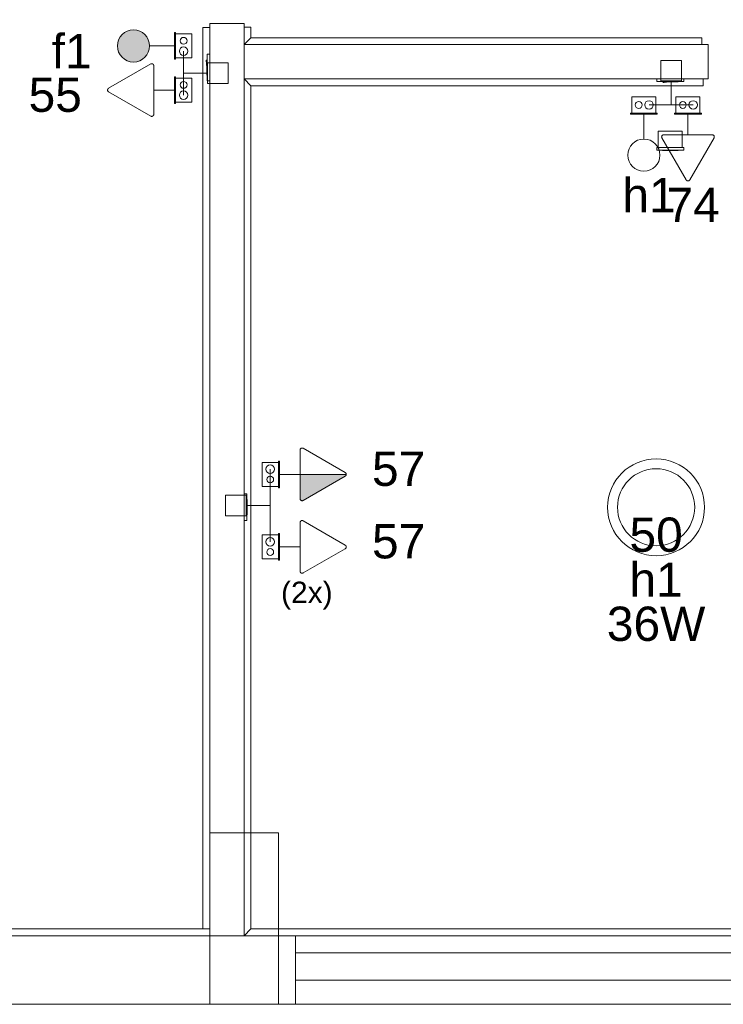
# Model space of a CAD drawing. Extents: x 5066 to 9756, y -2696 to -1109.
# Tile 182 of 208: x 9406.11 to 9410.21, y -2579.04 to -2573.29. Entities that reach past the tile are written whole.
import ezdxf

# ---------------------------------------------------------------- set-up
doc = ezdxf.new("R2010")
doc.units = 0
doc.header["$MEASUREMENT"] = 0
doc.linetypes.add('NULL', pattern=[0])
for name, color, linetype, lineweight in [('EL-Caixa', 9, 'CONTINUOUS', 18), ('EL-Interruptor', 3, 'CONTINUOUS', 20), ('EL-Tomadas', 150, 'CONTINUOUS', 20), ('IFC-Caixa de passagem-Contorno', 44, 'CONTINUOUS', 5), ('IFC-Elemento construtivo genérico-Contorno', 253, 'CONTINUOUS', 5), ('IFC-Janela-Contorno', 142, 'CONTINUOUS', 5), ('IFC-Parede padrão-Contorno', 44, 'CONTINUOUS', 5), ('IFC-Parte de elemento de construção-Contorno', 253, 'CONTINUOUS', 5), ('IFC-Pilar-Contorno', 83, 'CONTINUOUS', 5), ('P-SIMBOL', 172, 'CONTINUOUS', 20)]:
    doc.layers.add(name, color=color, linetype=linetype, lineweight=lineweight)
doc.layers.add('textos', color=2, linetype='CONTINUOUS')
doc.styles.add('Arial', font='arial.ttf')

msp = doc.modelspace()

# ---------------------------------------------------------------- hatches: boundary and pattern name
at = {"layer": 'EL-Interruptor', "linetype": 'Continuous'}
msp.add_hatch(color=81, dxfattribs=at).paths.add_polyline_path([(9406.678, -2573.429), (9406.6766, -2573.4453), (9406.678, -2573.4616), (9406.6823, -2573.4774), (9406.6892, -2573.4922), (9406.6986, -2573.5056), (9406.7101, -2573.5171), (9406.7235, -2573.5265), (9406.7383, -2573.5334), (9406.7541, -2573.5377), (9406.7704, -2573.5391), (9406.7866, -2573.5377), (9406.8024, -2573.5334), (9406.8172, -2573.5265), (9406.8306, -2573.5171), (9406.8422, -2573.5056), (9406.8516, -2573.4922), (9406.8585, -2573.4774), (9406.8627, -2573.4616), (9406.8641, -2573.4453), (9406.8627, -2573.429), (9406.8585, -2573.4133), (9406.8516, -2573.3985), (9406.8422, -2573.3851), (9406.8306, -2573.3735), (9406.8172, -2573.3641), (9406.8024, -2573.3572), (9406.7866, -2573.353), (9406.7704, -2573.3516), (9406.7541, -2573.353), (9406.7383, -2573.3572), (9406.7235, -2573.3641), (9406.7101, -2573.3735), (9406.6986, -2573.3851), (9406.6892, -2573.3985), (9406.6823, -2573.4133)])
at = {"layer": 'EL-Tomadas', "linetype": 'Continuous'}
msp.add_hatch(color=161, dxfattribs=at).paths.add_polyline_path([(9407.742, -2575.9452), (9408.0113, -2575.9452), (9408.0111, -2575.9476), (9408.01, -2575.9507), (9408.0086, -2575.9529), (9408.0068, -2575.9546), (9408.005, -2575.9558), (9407.7576, -2576.0983), (9407.7549, -2576.0988), (9407.7521, -2576.0987), (9407.7492, -2576.0979), (9407.7471, -2576.0967), (9407.7443, -2576.094), (9407.7425, -2576.0906), (9407.742, -2576.0881), (9407.742, -2575.9452)])

# ---------------------------------------------------------------- linework, layer by layer
at = {"layer": 'EL-Caixa'}
for p, q in [((9407.0629, -2573.604), (9407.0629, -2573.4753)), ((9407.2029, -2573.604), (9407.0629, -2573.604)), ((9407.2029, -2573.604), (9407.0629, -2573.604)), ((9407.0629, -2573.604), (9407.0629, -2573.7327)), ((9409.9056, -2573.6497), (9409.9056, -2573.7897)), ((9409.9056, -2573.6497), (9409.9056, -2573.7897)), ((9409.9056, -2573.7897), (9409.7769, -2573.7897)), ((9409.9056, -2573.7897), (9410.0343, -2573.7897)), ((9407.5679, -2576.1268), (9407.5679, -2575.9152)), ((9407.4279, -2576.1268), (9407.5679, -2576.1268)), ((9407.4279, -2576.1268), (9407.5679, -2576.1268)), ((9407.5679, -2576.1268), (9407.5679, -2576.3383))]:
    msp.add_line(p, q, dxfattribs=at)
for points in [[(9407.3229, -2573.664), (9407.2029, -2573.664), (9407.2029, -2573.544), (9407.3229, -2573.544), (9407.3229, -2573.664)], [(9407.3229, -2573.664), (9407.2029, -2573.664), (9407.2029, -2573.544), (9407.3229, -2573.544), (9407.3229, -2573.664)], [(9409.9656, -2573.5297), (9409.9656, -2573.6497), (9409.8456, -2573.6497), (9409.8456, -2573.5297), (9409.9656, -2573.5297)], [(9409.9656, -2573.5297), (9409.9656, -2573.6497), (9409.8456, -2573.6497), (9409.8456, -2573.5297), (9409.9656, -2573.5297)], [(9407.3079, -2576.0668), (9407.4279, -2576.0668), (9407.4279, -2576.1868), (9407.3079, -2576.1868), (9407.3079, -2576.0668)], [(9407.3079, -2576.0668), (9407.4279, -2576.0668), (9407.4279, -2576.1868), (9407.3079, -2576.1868), (9407.3079, -2576.0668)]]:
    msp.add_lwpolyline(points, dxfattribs=at)
at = {"layer": 'EL-Interruptor'}
for p, q in [((9406.8641, -2573.4453), (9407.0093, -2573.4453)), ((9409.7469, -2573.9885), (9409.7469, -2573.8433))]:
    msp.add_line(p, q, dxfattribs=at)
for centre in [(9406.7704, -2573.4453), (9409.7469, -2574.0822)]:
    msp.add_circle(centre, 0.0938, dxfattribs=at)
at = {"layer": 'EL-Tomadas'}
for p, q in [((9406.6254, -2573.6923), (9406.8708, -2573.5506)), ((9406.8888, -2573.561), (9406.8887, -2573.8443)), ((9406.8707, -2573.8547), (9406.6254, -2573.7131)), ((9406.8887, -2573.7027), (9407.0093, -2573.7027)), ((9410.0043, -2573.9639), (9410.0043, -2573.8433)), ((9409.9939, -2574.2272), (9409.8522, -2573.9818)), ((9409.8626, -2573.9638), (9410.1458, -2573.9639)), ((9410.1562, -2573.9819), (9410.0146, -2574.2272)), ((9407.7601, -2575.7932), (9408.0053, -2575.9348)), ((9407.742, -2576.0869), (9407.7421, -2575.8036)), ((9407.7421, -2575.9452), (9407.6215, -2575.9452)), ((9407.742, -2575.9452), (9408.0113, -2575.9452)), ((9408.0053, -2575.9556), (9407.76, -2576.0973)), ((9407.742, -2576.51), (9407.7421, -2576.2267)), ((9407.7601, -2576.2163), (9408.0053, -2576.3579)), ((9407.7421, -2576.3683), (9407.6215, -2576.3683)), ((9408.0053, -2576.3787), (9407.76, -2576.5204))]:
    msp.add_line(p, q, dxfattribs=at)
for points in [[(9406.8888, -2573.561), (9406.8887, -2573.5596), (9406.8885, -2573.5583), (9406.8881, -2573.5569), (9406.8875, -2573.5556), (9406.8868, -2573.5544), (9406.886, -2573.5533), (9406.885, -2573.5523), (9406.884, -2573.5514), (9406.8828, -2573.5506), (9406.8816, -2573.55), (9406.8803, -2573.5495), (9406.8789, -2573.5492), (9406.8775, -2573.549), (9406.8761, -2573.549), (9406.8747, -2573.5492), (9406.8734, -2573.5495), (9406.8721, -2573.55), (9406.8708, -2573.5506)], [(9406.6254, -2573.6923), (9406.6243, -2573.6931), (9406.6232, -2573.694), (9406.6222, -2573.695), (9406.6214, -2573.6961), (9406.6207, -2573.6973), (9406.6201, -2573.6986), (9406.6197, -2573.6999), (9406.6195, -2573.7013), (9406.6194, -2573.7027), (9406.6195, -2573.7041), (9406.6197, -2573.7055), (9406.6201, -2573.7068), (9406.6207, -2573.7081), (9406.6214, -2573.7093), (9406.6222, -2573.7104), (9406.6232, -2573.7114), (9406.6243, -2573.7123), (9406.6254, -2573.7131)], [(9406.8707, -2573.8547), (9406.8719, -2573.8553), (9406.8732, -2573.8558), (9406.8746, -2573.8561), (9406.876, -2573.8563), (9406.8774, -2573.8563), (9406.8788, -2573.8561), (9406.8801, -2573.8558), (9406.8814, -2573.8553), (9406.8827, -2573.8547), (9406.8838, -2573.8539), (9406.8849, -2573.853), (9406.8859, -2573.852), (9406.8867, -2573.8509), (9406.8874, -2573.8497), (9406.888, -2573.8484), (9406.8884, -2573.847), (9406.8886, -2573.8457), (9406.8887, -2573.8443)], [(9409.8626, -2573.9638), (9409.8612, -2573.9639), (9409.8598, -2573.9641), (9409.8585, -2573.9645), (9409.8572, -2573.9651), (9409.856, -2573.9658), (9409.8549, -2573.9666), (9409.8539, -2573.9676), (9409.853, -2573.9686), (9409.8522, -2573.9698), (9409.8516, -2573.9711), (9409.8511, -2573.9724), (9409.8508, -2573.9737), (9409.8506, -2573.9751), (9409.8506, -2573.9765), (9409.8508, -2573.9779), (9409.8511, -2573.9792), (9409.8516, -2573.9806), (9409.8522, -2573.9818)], [(9410.1562, -2573.9819), (9410.1569, -2573.9807), (9410.1573, -2573.9794), (9410.1577, -2573.978), (9410.1578, -2573.9766), (9410.1578, -2573.9752), (9410.1577, -2573.9739), (9410.1573, -2573.9725), (9410.1569, -2573.9712), (9410.1562, -2573.9699), (9410.1555, -2573.9688), (9410.1546, -2573.9677), (9410.1536, -2573.9667), (9410.1524, -2573.9659), (9410.1512, -2573.9652), (9410.1499, -2573.9647), (9410.1486, -2573.9643), (9410.1472, -2573.964), (9410.1458, -2573.9639)], [(9409.9939, -2574.2272), (9409.9946, -2574.2284), (9409.9955, -2574.2294), (9409.9965, -2574.2304), (9409.9977, -2574.2312), (9409.9989, -2574.2319), (9410.0002, -2574.2325), (9410.0015, -2574.2329), (9410.0029, -2574.2331), (9410.0043, -2574.2332), (9410.0056, -2574.2331), (9410.007, -2574.2329), (9410.0084, -2574.2325), (9410.0096, -2574.2319), (9410.0108, -2574.2312), (9410.012, -2574.2304), (9410.013, -2574.2294), (9410.0139, -2574.2284), (9410.0146, -2574.2272)], [(9407.7601, -2575.7932), (9407.7588, -2575.7926), (9407.7575, -2575.7921), (9407.7562, -2575.7918), (9407.7548, -2575.7916), (9407.7534, -2575.7916), (9407.752, -2575.7918), (9407.7507, -2575.7921), (9407.7493, -2575.7926), (9407.7481, -2575.7932), (9407.7469, -2575.794), (9407.7459, -2575.7949), (9407.7449, -2575.7959), (9407.7441, -2575.797), (9407.7434, -2575.7982), (9407.7428, -2575.7995), (9407.7424, -2575.8008), (9407.7422, -2575.8022), (9407.7421, -2575.8036)], [(9408.0053, -2575.9556), (9408.0065, -2575.9548), (9408.0076, -2575.9539), (9408.0085, -2575.9529), (9408.0094, -2575.9518), (9408.0101, -2575.9506), (9408.0106, -2575.9493), (9408.011, -2575.948), (9408.0113, -2575.9466), (9408.0113, -2575.9452), (9408.0113, -2575.9438), (9408.011, -2575.9424), (9408.0106, -2575.9411), (9408.0101, -2575.9398), (9408.0094, -2575.9386), (9408.0085, -2575.9375), (9408.0076, -2575.9365), (9408.0065, -2575.9356), (9408.0053, -2575.9348)], [(9407.742, -2576.0869), (9407.742, -2576.0883), (9407.7423, -2576.0896), (9407.7427, -2576.091), (9407.7432, -2576.0922), (9407.7439, -2576.0935), (9407.7448, -2576.0946), (9407.7457, -2576.0956), (9407.7468, -2576.0965), (9407.748, -2576.0973), (9407.7492, -2576.0979), (9407.7505, -2576.0984), (9407.7519, -2576.0987), (9407.7533, -2576.0988), (9407.7547, -2576.0988), (9407.756, -2576.0987), (9407.7574, -2576.0984), (9407.7587, -2576.0979), (9407.76, -2576.0973)], [(9407.7601, -2576.2163), (9407.7588, -2576.2157), (9407.7575, -2576.2152), (9407.7562, -2576.2149), (9407.7548, -2576.2148), (9407.7534, -2576.2148), (9407.752, -2576.2149), (9407.7507, -2576.2152), (9407.7493, -2576.2157), (9407.7481, -2576.2163), (9407.7469, -2576.2171), (9407.7459, -2576.218), (9407.7449, -2576.219), (9407.7441, -2576.2201), (9407.7434, -2576.2213), (9407.7428, -2576.2226), (9407.7424, -2576.224), (9407.7422, -2576.2253), (9407.7421, -2576.2267)], [(9408.0053, -2576.3787), (9408.0065, -2576.3779), (9408.0076, -2576.3771), (9408.0085, -2576.376), (9408.0094, -2576.3749), (9408.0101, -2576.3737), (9408.0106, -2576.3724), (9408.011, -2576.3711), (9408.0113, -2576.3697), (9408.0113, -2576.3683), (9408.0113, -2576.3669), (9408.011, -2576.3656), (9408.0106, -2576.3642), (9408.0101, -2576.3629), (9408.0094, -2576.3617), (9408.0085, -2576.3606), (9408.0076, -2576.3596), (9408.0065, -2576.3587), (9408.0053, -2576.3579)], [(9407.742, -2576.51), (9407.742, -2576.5114), (9407.7423, -2576.5128), (9407.7427, -2576.5141), (9407.7432, -2576.5154), (9407.7439, -2576.5166), (9407.7448, -2576.5177), (9407.7457, -2576.5187), (9407.7468, -2576.5196), (9407.748, -2576.5204), (9407.7492, -2576.521), (9407.7505, -2576.5215), (9407.7519, -2576.5218), (9407.7533, -2576.522), (9407.7547, -2576.522), (9407.756, -2576.5218), (9407.7574, -2576.5215), (9407.7587, -2576.521), (9407.76, -2576.5204)]]:
    msp.add_lwpolyline(points, dxfattribs=at)
at = {"layer": 'IFC-Caixa de passagem-Contorno'}
for p, q in [((9407.0093, -2573.3673), (9407.0093, -2573.5233)), ((9407.0093, -2573.3673), (9407.0153, -2573.3673)), ((9407.0153, -2573.3673), (9407.0153, -2573.5233)), ((9407.0153, -2573.3753), (9407.1103, -2573.3753)), ((9407.1103, -2573.3753), (9407.1103, -2573.5153)), ((9407.0093, -2573.5233), (9407.0153, -2573.5233)), ((9407.0153, -2573.5153), (9407.1103, -2573.5153)), ((9407.0093, -2573.6247), (9407.0093, -2573.7807)), ((9407.0093, -2573.6247), (9407.0153, -2573.6247)), ((9407.0153, -2573.6247), (9407.0153, -2573.7807)), ((9407.0153, -2573.6327), (9407.1103, -2573.6327)), ((9407.1103, -2573.6327), (9407.1103, -2573.7727)), ((9407.0093, -2573.7807), (9407.0153, -2573.7807)), ((9407.0153, -2573.7727), (9407.1103, -2573.7727)), ((9409.6769, -2573.8373), (9409.6769, -2573.7423)), ((9409.6769, -2573.7423), (9409.8169, -2573.7423)), ((9409.8169, -2573.8373), (9409.8169, -2573.7423)), ((9409.9343, -2573.8373), (9409.9343, -2573.7423)), ((9409.9343, -2573.7423), (9410.0743, -2573.7423)), ((9410.0743, -2573.8373), (9410.0743, -2573.7423)), ((9409.6689, -2573.8373), (9409.8249, -2573.8373)), ((9409.6689, -2573.8433), (9409.6689, -2573.8373)), ((9409.6689, -2573.8433), (9409.8249, -2573.8433)), ((9409.8249, -2573.8433), (9409.8249, -2573.8373)), ((9409.9263, -2573.8373), (9410.0823, -2573.8373)), ((9409.9263, -2573.8433), (9409.9263, -2573.8373)), ((9409.9263, -2573.8433), (9410.0823, -2573.8433)), ((9410.0823, -2573.8433), (9410.0823, -2573.8373)), ((9407.5205, -2576.0152), (9407.5205, -2575.8752)), ((9407.6155, -2575.8752), (9407.5205, -2575.8752)), ((9407.6155, -2576.0232), (9407.6155, -2575.8672)), ((9407.6215, -2575.8672), (9407.6155, -2575.8672)), ((9407.6215, -2576.0232), (9407.6215, -2575.8672)), ((9407.6155, -2576.0152), (9407.5205, -2576.0152)), ((9407.6215, -2576.0232), (9407.6155, -2576.0232)), ((9407.5205, -2576.4383), (9407.5205, -2576.2983)), ((9407.6155, -2576.2983), (9407.5205, -2576.2983)), ((9407.6155, -2576.4463), (9407.6155, -2576.2903)), ((9407.6215, -2576.2903), (9407.6155, -2576.2903)), ((9407.6215, -2576.4463), (9407.6215, -2576.2903)), ((9407.6155, -2576.4383), (9407.5205, -2576.4383)), ((9407.6215, -2576.4463), (9407.6155, -2576.4463))]:
    msp.add_line(p, q, dxfattribs=at)
for centre, radius in [((9407.0629, -2573.4153), 0.0199), ((9407.0629, -2573.4753), 0.025), ((9407.0629, -2573.6727), 0.0199), ((9407.0629, -2573.7327), 0.025), ((9409.7169, -2573.7897), 0.0199), ((9409.7769, -2573.7897), 0.025), ((9409.9743, -2573.7897), 0.0199), ((9410.0343, -2573.7897), 0.025), ((9407.5679, -2575.9152), 0.025), ((9407.5679, -2575.9752), 0.0199), ((9407.5679, -2576.3383), 0.025), ((9407.5679, -2576.3983), 0.0199)]:
    msp.add_circle(centre, radius, dxfattribs=at)
at = {"layer": 'IFC-Elemento construtivo genérico-Contorno', "color": 8, "lineweight": 5}
for p, q in [((9407.1994, -2573.6485), (9407.1994, -2573.4925)), ((9407.1994, -2573.4925), (9407.2154, -2573.4925)), ((9407.1939, -2573.5326), (9407.194, -2573.5322)), ((9407.1939, -2573.5324), (9407.194, -2573.5322)), ((9407.1939, -2573.5326), (9407.1939, -2573.5324)), ((9407.1939, -2573.5329), (9407.1939, -2573.5326)), ((9407.1939, -2573.5328), (9407.1939, -2573.5326)), ((9407.1939, -2573.5328), (9407.1939, -2573.5329)), ((9407.1939, -2573.5329), (9407.194, -2573.5333)), ((9407.1939, -2573.5329), (9407.1939, -2573.5331)), ((9407.1939, -2573.5331), (9407.194, -2573.5333)), ((9407.194, -2573.5322), (9407.1942, -2573.532)), ((9407.194, -2573.5322), (9407.1941, -2573.5321)), ((9407.194, -2573.5333), (9407.1943, -2573.5335)), ((9407.194, -2573.5333), (9407.1941, -2573.5334)), ((9407.1941, -2573.5321), (9407.1942, -2573.532)), ((9407.1941, -2573.5334), (9407.1943, -2573.5335)), ((9407.1942, -2573.532), (9407.1945, -2573.5318)), ((9407.1942, -2573.532), (9407.1944, -2573.5319)), ((9407.1943, -2573.5335), (9407.1946, -2573.5337)), ((9407.1943, -2573.5335), (9407.1944, -2573.5336)), ((9407.1944, -2573.5319), (9407.1945, -2573.5318)), ((9407.1944, -2573.5336), (9407.1946, -2573.5337)), ((9407.1945, -2573.5318), (9407.1947, -2573.5317)), ((9407.1945, -2573.5318), (9407.1951, -2573.5337)), ((9407.1946, -2573.5337), (9407.1951, -2573.5337)), ((9407.1946, -2573.5337), (9407.1947, -2573.5337)), ((9407.1947, -2573.5317), (9407.1951, -2573.5337)), ((9407.1947, -2573.5337), (9407.1951, -2573.5337)), ((9407.1948, -2573.5285), (9407.1978, -2573.5285)), ((9407.1948, -2573.5285), (9407.1978, -2573.5705)), ((9407.1978, -2573.5255), (9407.1994, -2573.5255)), ((9407.1978, -2573.6155), (9407.1978, -2573.5255)), ((9407.1978, -2573.6155), (9407.1994, -2573.6155)), ((9407.1994, -2573.6485), (9407.2154, -2573.6485)), ((9409.8232, -2573.6532), (9409.8232, -2573.6372)), ((9409.8232, -2573.6532), (9409.9792, -2573.6532)), ((9409.8562, -2573.6548), (9409.8562, -2573.6532)), ((9409.8562, -2573.6548), (9409.9462, -2573.6548)), ((9409.8592, -2573.6578), (9409.8592, -2573.6548)), ((9409.8592, -2573.6578), (9409.9012, -2573.6548)), ((9409.8624, -2573.6581), (9409.8644, -2573.6575)), ((9409.8624, -2573.6579), (9409.8644, -2573.6575)), ((9409.8624, -2573.6579), (9409.8624, -2573.6581)), ((9409.8624, -2573.6581), (9409.8626, -2573.6584)), ((9409.8624, -2573.6581), (9409.8625, -2573.6582)), ((9409.8625, -2573.6582), (9409.8626, -2573.6584)), ((9409.8626, -2573.6584), (9409.8629, -2573.6586)), ((9409.8626, -2573.6584), (9409.8627, -2573.6585)), ((9409.8627, -2573.6585), (9409.8629, -2573.6586)), ((9409.8629, -2573.6586), (9409.8632, -2573.6587)), ((9409.8629, -2573.6586), (9409.863, -2573.6587)), ((9409.863, -2573.6587), (9409.8632, -2573.6587)), ((9409.8632, -2573.6587), (9409.8636, -2573.6587)), ((9409.8632, -2573.6587), (9409.8634, -2573.6587)), ((9409.8634, -2573.6587), (9409.8636, -2573.6587)), ((9409.8636, -2573.6587), (9409.8639, -2573.6586)), ((9409.8636, -2573.6587), (9409.8637, -2573.6587)), ((9409.8637, -2573.6587), (9409.8639, -2573.6586)), ((9409.8639, -2573.6586), (9409.8642, -2573.6584)), ((9409.8639, -2573.6586), (9409.8641, -2573.6585)), ((9409.8641, -2573.6585), (9409.8642, -2573.6584)), ((9409.8642, -2573.6584), (9409.8643, -2573.658)), ((9409.8642, -2573.6584), (9409.8643, -2573.6582)), ((9409.8643, -2573.658), (9409.8644, -2573.6575)), ((9409.8643, -2573.658), (9409.8644, -2573.6579)), ((9409.8643, -2573.6582), (9409.8643, -2573.658)), ((9409.8644, -2573.6579), (9409.8644, -2573.6575)), ((9409.9462, -2573.6548), (9409.9462, -2573.6532)), ((9409.9792, -2573.6532), (9409.9792, -2573.6372)), ((9409.8312, -2574.0372), (9409.8312, -2573.9432)), ((9409.8312, -2573.9432), (9409.9712, -2573.9432)), ((9409.9712, -2574.0372), (9409.9712, -2573.9432)), ((9409.8232, -2574.0532), (9409.8232, -2574.0372)), ((9409.8232, -2574.0372), (9409.9792, -2574.0372)), ((9409.8232, -2574.0532), (9409.9792, -2574.0532)), ((9409.8562, -2574.0548), (9409.8562, -2574.0532)), ((9409.8562, -2574.0548), (9409.9462, -2574.0548)), ((9409.9462, -2574.0548), (9409.9462, -2574.0532)), ((9409.9792, -2574.0532), (9409.9792, -2574.0372)), ((9407.4154, -2576.0592), (9407.4314, -2576.0592)), ((9407.4314, -2576.2152), (9407.4314, -2576.0592)), ((9407.4314, -2576.0922), (9407.433, -2576.0922)), ((9407.433, -2576.1822), (9407.433, -2576.0922)), ((9407.4314, -2576.1822), (9407.433, -2576.1822)), ((9407.4154, -2576.2152), (9407.4314, -2576.2152))]:
    msp.add_line(p, q, dxfattribs=at)
at = {"layer": 'IFC-Janela-Contorno', "color": 8, "lineweight": 5}
for p, q in [((9407.7154, -2578.7372), (9412.1154, -2578.7372)), ((9407.7154, -2578.8972), (9412.1154, -2578.8972))]:
    msp.add_line(p, q, dxfattribs=at)
at = {"layer": 'IFC-Parede padrão-Contorno', "color": 8, "lineweight": 5}
for p, q in [((9407.2154, -2573.3142), (9407.22, -2573.3142)), ((9407.2154, -2577.2364), (9407.2154, -2573.3142)), ((9407.22, -2573.3142), (9407.4154, -2573.3142)), ((9407.4154, -2573.438), (9407.4154, -2573.3142)), ((9407.4154, -2573.5846), (9407.4154, -2573.4372)), ((9407.4154, -2573.4372), (9408.1274, -2573.4372)), ((9407.4154, -2578.6372), (9407.4154, -2573.438)), ((9408.1274, -2573.4372), (9410.0852, -2573.4372)), ((9410.0852, -2573.4372), (9410.1212, -2573.4372)), ((9410.1212, -2573.4419), (9410.1212, -2573.4372)), ((9410.1212, -2573.6372), (9410.1212, -2573.4419)), ((9407.4154, -2573.6372), (9410.0582, -2573.6372)), ((9410.0582, -2573.6372), (9410.1212, -2573.6372)), ((9407.2154, -2578.6372), (9407.2154, -2577.2364)), ((9405.4043, -2578.6372), (9407.7154, -2578.6372)), ((9406.9338, -2578.6372), (9407.2154, -2578.6372)), ((9407.7154, -2578.6372), (9412.1154, -2578.6372)), ((9407.7154, -2578.8972), (9407.7154, -2578.6372)), ((9407.7154, -2579.0372), (9407.7154, -2578.8972)), ((9405.4043, -2579.0372), (9407.7154, -2579.0372)), ((9407.7154, -2579.0372), (9412.1154, -2579.0372))]:
    msp.add_line(p, q, dxfattribs=at)
at = {"layer": 'IFC-Parte de elemento de construção-Contorno', "color": 8, "lineweight": 5}
for p, q in [((9407.1754, -2573.3386), (9407.2154, -2573.3386)), ((9407.1754, -2578.5972), (9407.1754, -2573.3386)), ((9407.4154, -2573.3349), (9407.4554, -2573.3349)), ((9407.4554, -2573.3972), (9407.4554, -2573.3349)), ((9407.4154, -2573.4372), (9407.4554, -2573.3972)), ((9407.4554, -2573.3972), (9410.0852, -2573.3972)), ((9408.0274, -2573.4372), (9409.121, -2573.4372)), ((9410.0852, -2573.4372), (9410.0852, -2573.3972)), ((9407.4154, -2573.6372), (9407.4554, -2573.6772)), ((9410.0924, -2573.6772), (9410.0924, -2573.6372)), ((9407.4554, -2573.6772), (9410.0924, -2573.6772)), ((9407.4554, -2578.5972), (9407.4554, -2573.6772)), ((9400.4517, -2578.5972), (9407.2154, -2578.5972)), ((9407.4154, -2578.6372), (9407.4554, -2578.5972)), ((9407.4554, -2578.5972), (9411.1212, -2578.5972)), ((9404.7466, -2578.6372), (9406.9338, -2578.6372)), ((9407.4154, -2578.6372), (9408.0274, -2578.6372))]:
    msp.add_line(p, q, dxfattribs=at)
at = {"layer": 'IFC-Pilar-Contorno', "color": 146, "lineweight": 5, "true_color": 0x105689}
for p, q in [((9407.2153, -2578.6537), (9407.2153, -2578.0373)), ((9407.2153, -2578.0373), (9407.3688, -2578.0373)), ((9407.3688, -2578.0373), (9407.6153, -2578.0373)), ((9407.6153, -2579.0373), (9407.6153, -2578.0373)), ((9407.6153, -2578.4209), (9407.6153, -2578.0373)), ((9407.6153, -2579.0373), (9407.6153, -2578.4209)), ((9407.2153, -2579.0373), (9407.2153, -2578.6537)), ((9407.2153, -2579.0373), (9407.4619, -2579.0373)), ((9407.4619, -2579.0373), (9407.6153, -2579.0373))]:
    msp.add_line(p, q, dxfattribs=at)
at = {"layer": 'P-SIMBOL'}
for radius in [0.2825, 0.225]:
    msp.add_circle((9409.8183, -2576.1372), radius, dxfattribs=at)

# ---------------------------------------------------------------- texts
at = {"layer": 'EL-Tomadas', "linetype": 'NULL', "insert": (9407.6311, -2576.7338), "char_height": 0.125, "width": 0.61998, "attachment_point": 7, "line_spacing_factor": 0.6, "style": 'Arial'}
msp.add_mtext('(2x)', dxfattribs=at)
at = {"layer": 'textos', "linetype": 'NULL', "char_height": 0.2, "line_spacing_factor": 0.6, "style": 'Arial'}
for s, insert, width, attachment_point in [('f1', (9406.5266, -2573.5753), 0.467031, 9), ('55', (9406.4694, -2573.8327), 0.622891, 9), ('h1', (9409.7769, -2574.416), 0.622891, 8), ('74', (9410.0343, -2574.4732), 0.622891, 8), ('57', (9408.1613, -2576.0152), 0.622891, 7), ('50', (9409.8183, -2576.3997), 0.622891, 8), ('57', (9408.1613, -2576.4383), 0.622891, 7), ('h1', (9409.8183, -2576.6597), 0.622891, 8), ('36W', (9409.8183, -2576.9197), 1.151445, 8)]:
    msp.add_mtext(s, dxfattribs=dict(at, insert=insert, width=width, attachment_point=attachment_point))

doc.saveas('drawing.dxf')
